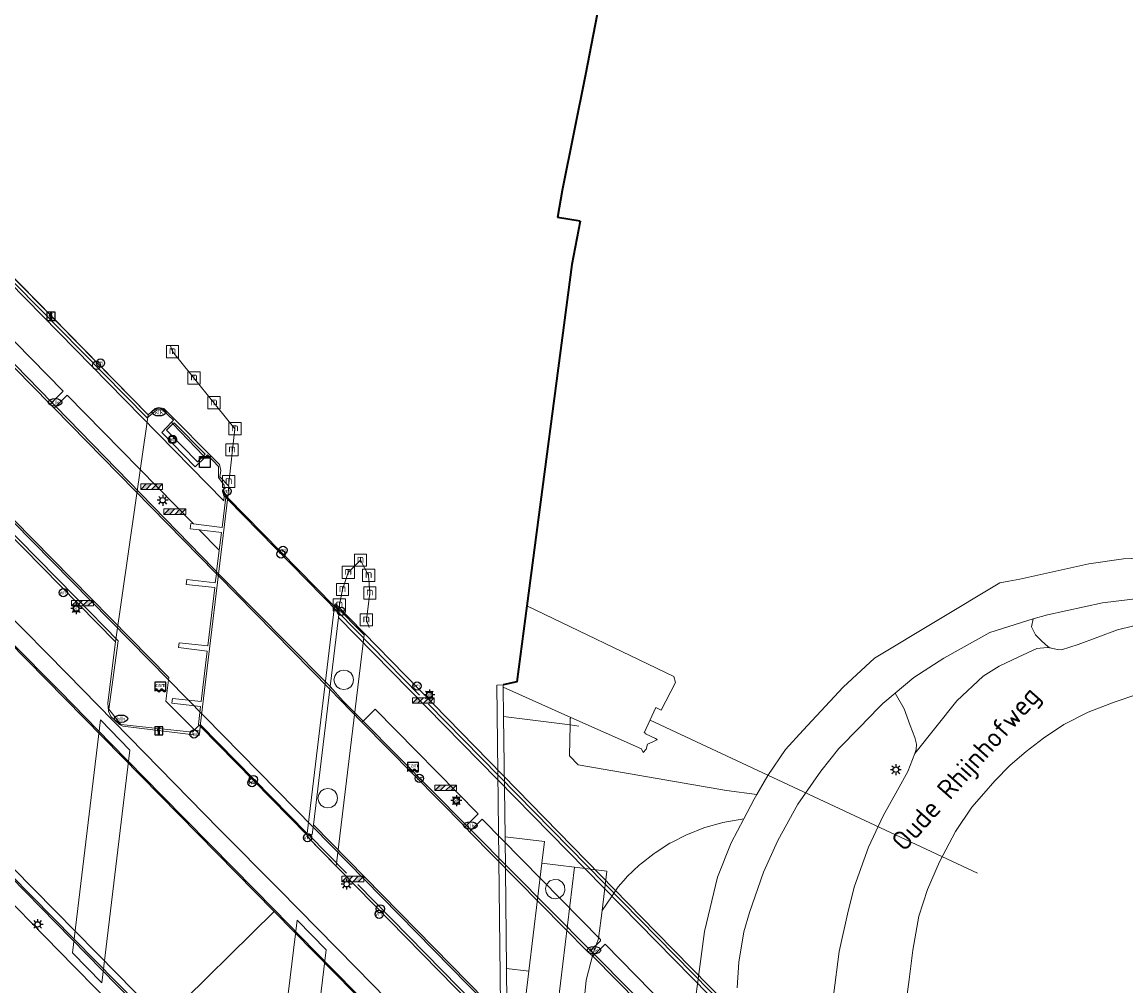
# Model space of a CAD drawing. Header units: metres. Extents: x 89394 to 92106, y 463550 to 466167.
# Tile 25 of 112: x 90550 to 90651, y 464904 to 464993. Entities that reach past the tile are written whole.
import ezdxf
from ezdxf.enums import TextEntityAlignment as Align

# ---------------------------------------------------------------- set-up
doc = ezdxf.new("R2010")
doc.units = ezdxf.units.M
for name, color, linetype, lineweight in [('B-PV-GK-BESCHOEIING-G', 253, 'OB-BESCHOEIING-BLOK', 35), ('B-PV-GK-KEERWAND_DAMWAND-G', 253, 'Continuous', 18), ('B-PV-GR-BOUWLAND_BRAAKLIGGEND-GV', 200, 'Continuous', 13), ('B-PV-IE-MEUBILAIR-S', 7, 'Continuous', 25), ('B-PV-IE-MEUBILAIR_WATERWEGMEUBILAIR-G', 150, 'Continuous', 18), ('B-PV-IE-MEUBILAIR_WATERWEGMEUBILAIR-S', 150, 'Continuous', 25), ('B-PV-IE-MEUBILAIR_WEGMEUBILAIR-G', 7, 'Continuous', 18), ('B-PV-IE-MEUBILAIR_WEGMEUBILAIR-S', 7, 'Continuous', 25), ('B-PV-IE-TERREINAFSCHEIDING_KUNSTMATIG_HEKWERK-G', 20, 'IE-TERREINAFSCHEIDING_KUNSTMATIG-SO', 18), ('B-PV-KW-KUNSTWERK_DEK-GV', 170, 'Continuous', 18), ('B-PV-KW-KUNSTWERK_DUIKER-G', 150, 'Continuous', 18), ('B-PV-KW-KUNSTWERK_PIJLER-GV', 170, 'Continuous', 18), ('B-PV-KW-KUNSTWERK_SLOOF-GV', 170, 'Continuous', 18), ('B-PV-OG-TERREIN_BEGROEID-GV', 7, 'Continuous', 18), ('B-PV-OG-TOPOGRAFIE-T18', 1, 'Continuous', 18), ('B-PV-OG-WATER_KANAAL-GV', 120, 'Continuous', 18), ('B-PV-OG-WATER_SLOOT-GV', 120, 'Continuous', 18), ('B-PV-OG-WEG-GV', 7, 'Continuous', 18), ('B-PV-VH-ONVERHARD-GV', 252, 'Continuous', 18), ('B-PV-VH-VERHARDING_ASFALT-GV', 210, 'Continuous', 18), ('B-PV-VH-VERHARDING_BETON-GV', 252, 'Continuous', 18), ('B-PV-VH-VERHARDING_GESLOTEN-GV', 210, 'Continuous', 18), ('B-PV-VH-VERHARDING_GRASBETONSTEEN-GV', 70, 'Continuous', 18)]:
    doc.layers.add(name, color=color, linetype=linetype, lineweight=lineweight)
doc.styles.add('NLCS-ISO', font='NLCS-ISO.ttf')
doc.styles.add('NLCS-ISO-M500-T18', font='NLCS-ISO.ttf', dxfattribs={"height": 0.9})
doc.linetypes.add('IE-TERREINAFSCHEIDING_KUNSTMATIG-SO', pattern='A,4,[82,NLCS.SHX,S=0.75,R=90,X=0,Y=0],4,-2', length=10)
doc.linetypes.add('OB-BESCHOEIING-BLOK', pattern='A,6,-1,[152,NLCS.SHX,S=2,R=0,X=-1,Y=0]', length=7)

# ---------------------------------------------------------------- blocks, each defined once
blk = doc.blocks.new('SIE-MEUBILAIR_BORD_VERKEER-SO')
blk.add_lwpolyline([(-0.5625, -0.5625), (0.5625, -0.5625), (0.5625, 0.5625), (-0.5625, 0.5625)], close=True)
at = {"style": 'NLCS-ISO'}
blk.add_text('vb', height=0.75, dxfattribs=at).set_placement((0, 0), align=Align.MIDDLE_CENTER)
blk = doc.blocks.new('SIE-MEUBILAIR_BORD_INFORMATIE-SO')
h = blk.add_hatch(color=256)
h.dxf.hatch_style = 1
h.paths.add_polyline_path([(0.13, 0.2), (-0.33, 0.2), (-0.33, 0.08), (-0.13, 0.08), (-0.13, -0.65), (0.13, -0.65)])
h = blk.add_hatch(color=256)
h.dxf.hatch_style = 1
edge = h.paths.add_edge_path()
edge.add_arc((0, 0.5), 0.149, 0, 360)
for points in [[(-0.75, -0.75), (0.75, -0.75), (0.75, 0.75), (-0.75, 0.75)], [(0.13, 0.2), (-0.33, 0.2), (-0.33, 0.08), (-0.13, 0.08), (-0.13, -0.65), (0.13, -0.65)]]:
    blk.add_lwpolyline(points, close=True)
blk.add_circle((0, 0.5), 0.149)
blk = doc.blocks.new('SIE-MEUBILAIR_KAST-SO')
for points in [[(-1, 1), (1, 1), (1, 0.84), (-1, 0.84)], [(-1, 0.76), (1, 0.76), (1, -1), (-1, -1)]]:
    blk.add_lwpolyline(points, close=True)
blk = doc.blocks.new('SIE-MEUBILAIR_PAAL_VRI-SO')
blk.add_circle((0, 0), 0.75)
at = {"style": 'NLCS-ISO'}
blk.add_text('vri', height=0.75, dxfattribs=at).set_placement((-0.08, 0.07), align=Align.MIDDLE_CENTER)
blk = doc.blocks.new('SIE-MEUBILAIR_PAAL-SO')
blk.add_circle((0, 0), 0.75)
blk = doc.blocks.new('SIE-MEUBILAIR_PAAL_LICHTMAST-SO')
for points in [[(-0.62, 0), (-1, 0)], [(-0.71, 0.71), (-0.44, 0.44)], [(0, 1), (0, 0.62)], [(0.44, 0.44), (0.71, 0.71)], [(1, 0), (0.62, 0)], [(-0.71, -0.71), (-0.44, -0.44)], [(0, -0.62), (0, -1)], [(0.44, -0.44), (0.71, -0.71)]]:
    blk.add_lwpolyline(points)
blk.add_circle((0, 0), 0.5)
blk = doc.blocks.new('SIE-MEUBILAIR_PAAL_HECTOMETER-SO')
blk.add_circle((0, 0), 0.75)
at = {"style": 'NLCS-ISO'}
blk.add_text('hm', height=0.75, dxfattribs=at).set_placement((0.16, 0.07), align=Align.MIDDLE_CENTER)
blk = doc.blocks.new('SIE-MEUBILAIR_PUT_KOLK-SO')
blk.add_ellipse((0, 0), major_axis=(1.25, 0), ratio=0.54)
at = {"style": 'NLCS-ISO'}
blk.add_text('klk', height=0.75, dxfattribs=at).set_placement((0.03, 0), align=Align.MIDDLE_CENTER)
blk = doc.blocks.new('SIE-MEUBILAIR_SENSOR_CAMERA-SO')
for p, q in [((1, 0.5), (-1, 0.5)), ((-1, 0.5), (-1, -1.125)), ((1, -1.125), (1, 0.5))]:
    blk.add_line(p, q)
for centre, start, end in [((-0.75, -1.0625), 36.869898, 143.130102), ((-0.75, -1.1875), 36.869898, 143.130102), ((-0.75, -1.3125), 36.869898, 143.130102), ((-0.25, -0.6875), 216.869898, 323.130102), ((-0.25, -0.8125), 216.869898, 323.130102), ((-0.25, -0.9375), 216.869898, 323.130102), ((0.25, -1.0625), 36.869898, 143.130102), ((0.25, -1.1875), 36.869898, 143.130102), ((0.25, -1.3125), 36.869898, 143.130102), ((0.75, -0.6875), 216.869898, 323.130102), ((0.75, -0.8125), 216.869898, 323.130102), ((0.75, -0.9375), 216.869898, 323.130102)]:
    blk.add_arc(centre, 0.3125, start, end)
at = {"style": 'NLCS-ISO'}
blk.add_text('cam', height=0.75, dxfattribs=at).set_placement((0, 0), align=Align.MIDDLE_CENTER)
blk = doc.blocks.new('SIE-WEG_SLAGBOOM-SO')
at = {"linetype": 'ByBlock', "lineweight": 18}
h = blk.add_hatch(color=0, dxfattribs=at)
h.dxf.hatch_style = 1
h.paths.add_polyline_path([(0, 0.5), (-1, 0.5), (-2, -0.5), (-1, -0.5)])
h.paths.add_polyline_path([(2, 0.5), (1, 0.5), (0, -0.5), (1, -0.5)])
at = {"color": 0, "linetype": 'ByBlock', "lineweight": 18}
blk.add_lwpolyline([(-2, 0.5), (2, 0.5), (2, -0.5), (-2, -0.5)], close=True, dxfattribs=at)
for points in [[(-2, -0.5), (-1, 0.5)], [(-1, -0.5), (0, 0.5)], [(0, -0.5), (1, 0.5)], [(1, -0.5), (2, 0.5)]]:
    blk.add_lwpolyline(points, dxfattribs=at)
blk = doc.blocks.new('SIE-WATER_MEERPAAL-SO')
at = {"color": 0, "linetype": 'ByBlock', "lineweight": 18}
blk.add_lwpolyline([(-1.12, -1.12), (1.12, -1.12), (1.12, 1.12), (-1.12, 1.12)], close=True, dxfattribs=at)
at = {"color": 0, "linetype": 'ByBlock', "lineweight": 18, "style": 'NLCS-ISO'}
blk.add_text('m', height=1.5, dxfattribs=at).set_placement((0, 0.28), align=Align.MIDDLE_CENTER)

msp = doc.modelspace()

# ---------------------------------------------------------------- linework, layer by layer
at = {"layer": 'B-PV-GK-BESCHOEIING-G', "flags": 128}
for points in [[(90606.776, 465015.624), (90606.59, 465014.432), (90601.485, 464987.987), (90599.334, 464977.363), (90598.903, 464974.901)], [(90600.973, 464974.539), (90600.222, 464970.574), (90596.107, 464939.275), (90595.191, 464932.306), (90593.91, 464932.041)], [(90600.973, 464974.539), (90598.903, 464974.901)]]:
    msp.add_lwpolyline(points, dxfattribs=at)
at = {"layer": 'B-PV-GK-KEERWAND_DAMWAND-G', "flags": 128}
msp.add_lwpolyline([(90594.243, 464888.251), (90593.695, 464900.025), (90593.34, 464932.012), (90593.91, 464932.041)], dxfattribs=at)
at = {"layer": 'B-PV-GR-BOUWLAND_BRAAKLIGGEND-GV', "flags": 128}
msp.add_lwpolyline([(90593.913, 464931.817), (90593.955, 464929.145), (90600.065, 464928.372), (90600.079, 464928.954), (90600.131, 464929.05)], close=True, dxfattribs=at)
at = {"layer": 'B-PV-IE-MEUBILAIR_WATERWEGMEUBILAIR-G', "flags": 128}
for points in [[(90563.419, 464963.132), (90563.614, 464962.589), (90569.335, 464955.528), (90568.75, 464950.257)], [(90581.636, 464937.293), (90581.382, 464938.007), (90581.703, 464940.465), (90581.593, 464942.079), (90580.84, 464943.469), (90579.72, 464942.358), (90579.192, 464940.786), (90578.913, 464939.376)]]:
    msp.add_lwpolyline(points, dxfattribs=at)
at = {"layer": 'B-PV-IE-MEUBILAIR_WEGMEUBILAIR-G', "flags": 128}
for points in [[(90489.628, 465029.602), (90515.305, 465003.197), (90561.296, 464956.536), (90562.134, 464957.23), (90562.692, 464957.266), (90563.713, 464956.305), (90563.526, 464956.113)], [(90636.378, 464857.969), (90576.505, 464919), (90563.232, 464932.494), (90513.426, 464983.125), (90507.066, 464989.258), (90493.834, 465001.38), (90486.937, 465007.38)], [(90575.957, 464918.432), (90566.176, 464928.381), (90566.065, 464928.343), (90565.635, 464927.91), (90565.445, 464927.718), (90558.885, 464928.412), (90557.764, 464929.824), (90558.625, 464936.087), (90554.751, 464940.043), (90514.627, 464980.844), (90508.357, 464986.961), (90502.496, 464992.48), (90497.029, 464997.435), (90486.827, 465006.47)], [(90481.646, 464982.721), (90483.558, 464980.759), (90494.351, 464969.8), (90504.382, 464959.584), (90513.739, 464950.082), (90522.12, 464941.545), (90531.493, 464932.024), (90537.996, 464925.402), (90544.538, 464918.744), (90552.952, 464910.192), (90561.353, 464901.622)], [(90538.031, 464972.8), (90552.538, 464957.92), (90552.9, 464957.549), (90567.401, 464942.666), (90567.574, 464942.491), (90567.654, 464942.409), (90567.83, 464942.232), (90577.622, 464932.319), (90578.054, 464931.882), (90579.263, 464930.557), (90581.075, 464928.728), (90590.553, 464919.16), (90590.987, 464918.722), (90601.916, 464907.691), (90602.284, 464907.32), (90615.095, 464894.386), (90638.001, 464871.318)], [(90563.526, 464956.113), (90562.618, 464955.184), (90565.692, 464952.021), (90566.576, 464952.883)], [(90563.526, 464956.113), (90563.654, 464955.977), (90566.436, 464953.031), (90566.576, 464952.883)], [(90566.576, 464952.883), (90566.828, 464953.128), (90567.835, 464952.057), (90567.813, 464951.039), (90568.343, 464950.355), (90568.274, 464949.456), (90568.352, 464949.376), (90568.49, 464949.235), (90568.647, 464949.075), (90578.87, 464938.644), (90586.245, 464931.107)], [(90548.625, 464936.151), (90553.308, 464931.421), (90557.97, 464926.654), (90562.644, 464921.895), (90569.187, 464915.234), (90572.941, 464911.445), (90576.648, 464907.64), (90582.259, 464901.945), (90586.935, 464897.189), (90592.559, 464891.51), (90597.207, 464886.741), (90601.907, 464881.987), (90606.556, 464877.241), (90611.258, 464872.475), (90614.986, 464868.662), (90619.726, 464863.83), (90624.393, 464859.099), (90628.131, 464855.265), (90630.948, 464852.429), (90634.681, 464848.635), (90635.196, 464848.137), (90636.704, 464846.677)], [(90638.769, 464877.639), (90633.243, 464883.265), (90632.613, 464883.907), (90629.898, 464886.669), (90629.254, 464887.325), (90616.97, 464899.829), (90616.142, 464900.672), (90587.077, 464930.27)], [(90576.005, 464918.399), (90576.098, 464918.304), (90579.571, 464914.774)], [(90636.261, 464857.004), (90580.598, 464913.731)]]:
    msp.add_lwpolyline(points, dxfattribs=at)
at = {"layer": 'B-PV-IE-TERREINAFSCHEIDING_KUNSTMATIG_HEKWERK-G', "flags": 128}
msp.add_lwpolyline([(90593.955, 464929.145), (90600.065, 464928.372), (90600.866, 464928.271)], dxfattribs=at)
at = {"layer": 'B-PV-KW-KUNSTWERK_DEK-GV', "flags": 128}
for points in [[(90514.535, 464980.61), (90558.395, 464935.977), (90557.688, 464930.387), (90557.727, 464929.636), (90557.96, 464929.141), (90558.76, 464928.405), (90559.063, 464928.271), (90566.059, 464927.403), (90566.104, 464927.784), (90566.16, 464928.247), (90575.951, 464918.265), (90575.947, 464918.151), (90636.218, 464856.655)], [(90638.804, 464877.924), (90607.956, 464909.362), (90578.551, 464939.485), (90578.409, 464939.3), (90568.664, 464949.22), (90568.675, 464949.293), (90568.788, 464950.267), (90567.96, 464951.107), (90568.045, 464951.702), (90567.912, 464952.258), (90562.821, 464957.362), (90562.327, 464957.457), (90562.029, 464957.39), (90561.387, 464956.81), (90546.716, 464971.745)], [(90586.038, 464900.385), (90580.437, 464906.097), (90573.386, 464913.274), (90567.896, 464918.824), (90562.427, 464924.421), (90553.963, 464933.039), (90548.11, 464938.977)], [(90545.462, 464915.531), (90554.555, 464906.267), (90558.778, 464901.98)]]:
    msp.add_lwpolyline(points, dxfattribs=at)
at = {"layer": 'B-PV-KW-KUNSTWERK_DUIKER-G', "flags": 128}
msp.add_lwpolyline([(90637.417, 464914.769), (90607.396, 464928.805)], dxfattribs=at)
at = {"layer": 'B-PV-KW-KUNSTWERK_PIJLER-GV', "flags": 128}
for points in [[(90578.968, 464933.336), (90578.676, 464933.141), (90578.481, 464932.849), (90578.413, 464932.505), (90578.482, 464932.161), (90578.676, 464931.869), (90578.968, 464931.675), (90579.312, 464931.606), (90579.656, 464931.674), (90579.948, 464931.869), (90580.143, 464932.161), (90580.212, 464932.505), (90580.144, 464932.849), (90579.949, 464933.142), (90579.656, 464933.337), (90579.312, 464933.405)], [(90577.499, 464922.488), (90577.207, 464922.293), (90577.012, 464922.001), (90576.944, 464921.657), (90577.013, 464921.313), (90577.207, 464921.021), (90577.499, 464920.827), (90577.843, 464920.758), (90578.187, 464920.826), (90578.479, 464921.021), (90578.674, 464921.313), (90578.743, 464921.657), (90578.675, 464922.001), (90578.48, 464922.294), (90578.187, 464922.489), (90577.843, 464922.557)], [(90599.553, 464913.605), (90599.34, 464913.953), (90598.996, 464914.171), (90598.59, 464914.215), (90598.207, 464914.076), (90597.925, 464913.782), (90597.898, 464913.732), (90597.801, 464913.373), (90597.857, 464913.005), (90598.058, 464912.691), (90598.368, 464912.486), (90598.734, 464912.423), (90599.094, 464912.513), (90599.147, 464912.541), (90599.445, 464912.819), (90599.59, 464913.2)]]:
    msp.add_lwpolyline(points, close=True, dxfattribs=at)
at = {"layer": 'B-PV-KW-KUNSTWERK_SLOOF-GV', "flags": 128}
for points in [[(90568.675, 464949.293), (90568.788, 464950.267), (90567.96, 464951.107), (90568.045, 464951.702), (90567.912, 464952.258), (90562.821, 464957.362), (90562.327, 464957.457), (90562.029, 464957.39), (90561.387, 464956.81), (90558.395, 464935.977), (90557.688, 464930.387), (90557.727, 464929.636), (90557.96, 464929.141), (90558.76, 464928.405), (90559.063, 464928.271), (90566.059, 464927.403), (90566.104, 464927.784), (90566.16, 464928.247)], [(90578.616, 464915.418), (90581.189, 464936.621), (90578.475, 464939.386), (90578.458, 464939.25), (90575.957, 464918.432), (90575.951, 464918.265), (90575.947, 464918.151)], [(90578.676, 464933.141), (90578.968, 464933.336), (90579.312, 464933.405), (90579.656, 464933.337), (90579.949, 464933.142), (90580.144, 464932.849), (90580.212, 464932.505), (90580.143, 464932.161), (90579.948, 464931.869), (90579.656, 464931.674), (90579.312, 464931.606), (90578.968, 464931.675), (90578.676, 464931.869), (90578.482, 464932.161), (90578.413, 464932.505), (90578.481, 464932.849)], [(90557.002, 464928.832), (90554.441, 464907.465), (90557.142, 464904.735), (90559.711, 464926.061)], [(90577.207, 464922.293), (90577.499, 464922.488), (90577.843, 464922.557), (90578.187, 464922.489), (90578.48, 464922.294), (90578.675, 464922.001), (90578.743, 464921.657), (90578.674, 464921.313), (90578.479, 464921.021), (90578.187, 464920.826), (90577.843, 464920.758), (90577.499, 464920.827), (90577.207, 464921.021), (90577.013, 464921.313), (90576.944, 464921.657), (90577.012, 464922.001)], [(90575.122, 464886.456), (90576.14, 464894.859), (90577.704, 464907.764), (90575.024, 464910.474), (90572.426, 464889.217)]]:
    msp.add_lwpolyline(points, close=True, dxfattribs=at)
at = {"layer": 'B-PV-OG-TERREIN_BEGROEID-GV', "flags": 128}
msp.add_lwpolyline([(90606.59, 465014.432), (90601.485, 464987.987), (90599.334, 464977.363), (90598.903, 464974.901), (90600.973, 464974.539), (90600.222, 464970.574), (90596.107, 464939.275), (90609.564, 464932.802), (90609.73, 464932.258), (90608.424, 464929.72), (90607.927, 464929.955), (90606.861, 464927.647), (90607.011, 464927.613), (90606.982, 464927.555), (90607.893, 464927.123), (90608.039, 464927.046), (90608.005, 464927.003), (90607.632, 464926.823), (90607.17, 464926.608), (90607.037, 464926.149), (90606.757, 464925.854), (90606.615, 464926.166), (90600.131, 464929.05), (90600.079, 464928.954), (90600.065, 464928.372), (90599.995, 464925.545), (90600.791, 464924.719), (90614.391, 464922.366), (90617.17, 464921.988), (90618.177, 464923.72), (90619.8, 464926.114), (90621.413, 464927.887), (90625.082, 464931.841), (90627.971, 464934.486), (90639.457, 464941.387), (90640.296, 464941.535), (90641.304, 464941.719), (90647.618, 464943.148), (90650.791, 464943.609), (90656.557, 464943.855)], dxfattribs=at)
at = {"layer": 'B-PV-OG-WATER_KANAAL-GV', "flags": 128}
msp.add_lwpolyline([(90539.444, 464862.922), (90595.702, 464855.396), (90595.05, 464870.082), (90594.923, 464869.012), (90591.946, 464869.336), (90594.243, 464888.251), (90593.695, 464900.025), (90593.34, 464932.012), (90593.91, 464932.041), (90595.191, 464932.306), (90596.107, 464939.275), (90600.222, 464970.574), (90600.973, 464974.539), (90598.903, 464974.901), (90599.334, 464977.363), (90601.485, 464987.987), (90606.59, 465014.432), (90606.776, 465015.624), (90548.392, 465028.177)], dxfattribs=at)
for points in [[(90568.788, 464950.267), (90568.675, 464949.293), (90566.16, 464928.247), (90566.104, 464927.784), (90566.059, 464927.403), (90559.063, 464928.271), (90558.76, 464928.405), (90557.96, 464929.141), (90557.727, 464929.636), (90557.688, 464930.387), (90558.395, 464935.977), (90561.387, 464956.81), (90562.029, 464957.39), (90562.327, 464957.457), (90562.821, 464957.362), (90567.912, 464952.258), (90568.045, 464951.702), (90567.96, 464951.107)], [(90581.189, 464936.621), (90578.616, 464915.418), (90575.947, 464918.151), (90575.951, 464918.265), (90575.957, 464918.432), (90578.458, 464939.25), (90578.475, 464939.386)], [(90557.002, 464928.832), (90559.711, 464926.061), (90557.142, 464904.735), (90554.441, 464907.465)], [(90575.122, 464886.456), (90572.426, 464889.217), (90575.024, 464910.474), (90577.704, 464907.764), (90576.14, 464894.859)]]:
    msp.add_lwpolyline(points, close=True, dxfattribs=at)
at = {"layer": 'B-PV-OG-WATER_SLOOT-GV', "flags": 128}
msp.add_lwpolyline([(90596.107, 464939.275), (90595.191, 464932.306), (90593.91, 464932.041), (90593.913, 464931.817), (90600.131, 464929.05), (90606.615, 464926.166), (90606.757, 464925.854), (90607.037, 464926.149), (90607.17, 464926.608), (90607.632, 464926.823), (90608.005, 464927.003), (90608.039, 464927.046), (90607.893, 464927.123), (90606.982, 464927.555), (90607.011, 464927.613), (90606.861, 464927.647), (90607.927, 464929.955), (90608.424, 464929.72), (90609.73, 464932.258), (90609.564, 464932.802)], close=True, dxfattribs=at)
at = {"layer": 'B-PV-OG-WEG-GV', "flags": 128}
for points in [[(90658.583, 464938.298), (90659.047, 464938.525), (90659.602, 464938.837), (90659.927, 464939.602), (90660.017, 464940.779), (90656.265, 464940.365), (90653.64, 464940.15), (90648.878, 464939.552), (90643.813, 464938.468), (90642.525, 464938.104), (90642.358, 464937.349), (90642.729, 464936.639), (90643.269, 464936.091), (90643.889, 464935.519), (90644.047, 464935.432), (90644.759, 464935.288), (90645.113, 464935.25), (90646.641, 464935.728), (90650.252, 464937.1), (90653.121, 464937.799), (90656.232, 464938.08)], [(90615.996, 464919.775), (90616.924, 464921.565), (90617.17, 464921.988), (90614.391, 464922.366), (90600.791, 464924.719), (90599.995, 464925.545), (90600.065, 464928.372), (90593.955, 464929.145), (90594.096, 464918.116), (90597.713, 464917.676), (90597.472, 464915.691), (90600.45, 464915.329), (90603.428, 464914.967), (90602.99, 464911.364), (90603.85, 464912.604), (90604.463, 464913.524), (90605.196, 464914.367), (90605.263, 464914.437), (90606.432, 464915.545), (90606.505, 464915.607), (90607.773, 464916.598), (90607.852, 464916.654), (90609.212, 464917.518), (90609.295, 464917.565), (90610.731, 464918.295), (90610.818, 464918.335), (90612.317, 464918.924), (90612.409, 464918.955), (90613.958, 464919.396), (90614.051, 464919.418)], [(90600.728, 464893.061), (90597.805, 464893.416), (90598.529, 464899.372), (90595.536, 464899.73), (90596.272, 464905.795), (90594.227, 464906.043), (90594.295, 464899.758), (90594.82, 464888.172), (90597.156, 464887.85), (90595.477, 464873.683), (90597.157, 464836.601), (90600.513, 464840.924), (90603.919, 464843.944), (90606.026, 464844.229), (90604.957, 464850.215), (90603.34, 464860.218), (90602.331, 464868.238), (90601.584, 464876.237), (90601.089, 464884.309), (90600.754, 464891.676)]]:
    msp.add_lwpolyline(points, close=True, dxfattribs=at)
for points in [[(90624.21, 464903.578), (90624.729, 464907.594), (90625.561, 464911.312), (90626.142, 464913.601), (90627.423, 464917.173), (90628.769, 464920.051), (90630.075, 464922.387), (90631.02, 464924.113), (90631.676, 464925.761), (90631.799, 464926.13), (90631.82, 464926.62), (90631.675, 464927.205), (90631.236, 464928.332), (90630.696, 464929.846), (90629.859, 464931.271), (90628.746, 464930.327), (90628.329, 464929.945), (90626.577, 464928.127), (90624.686, 464926.195), (90623.043, 464924.139), (90620.953, 464921.12), (90619.113, 464917.776), (90617.782, 464914.883), (90616.498, 464911.182), (90615.98, 464909.395), (90615.526, 464906.622), (90615.379, 464904.282)], [(90652.119, 464931.202), (90649.945, 464930.464), (90647.565, 464929.539), (90645.326, 464928.396), (90643.464, 464927.141), (90641.873, 464925.949), (90640.405, 464924.671), (90638.99, 464923.235), (90637.976, 464922.083), (90636.883, 464920.816), (90635.387, 464918.593), (90633.929, 464915.829), (90632.82, 464913.277), (90632.025, 464910.832), (90631.472, 464907.732), (90631.13, 464905.023), (90630.827, 464902.759)]]:
    msp.add_lwpolyline(points, dxfattribs=at)
at = {"layer": 'B-PV-VH-ONVERHARD-GV', "flags": 128}
msp.add_lwpolyline([(90611.529, 464903.018), (90612.394, 464909.431), (90613.561, 464914.402), (90614.841, 464917.549), (90615.996, 464919.775), (90614.051, 464919.418), (90613.958, 464919.396), (90612.409, 464918.955), (90612.317, 464918.924), (90610.818, 464918.335), (90610.731, 464918.295), (90609.295, 464917.565), (90609.212, 464917.518), (90607.852, 464916.654), (90607.773, 464916.598), (90606.505, 464915.607), (90606.432, 464915.545), (90605.263, 464914.437), (90605.196, 464914.367), (90604.463, 464913.524), (90603.85, 464912.604), (90602.99, 464911.364), (90602.676, 464908.781), (90602.435, 464908.194), (90602.163, 464907.442), (90601.543, 464904.987), (90601.3, 464902.468)], dxfattribs=at)
msp.add_lwpolyline([(90601.543, 464904.987), (90602.163, 464907.442), (90602.435, 464908.194), (90602.676, 464908.781), (90602.99, 464911.364), (90603.428, 464914.967), (90600.45, 464915.329), (90598.529, 464899.372), (90597.805, 464893.416), (90600.728, 464893.061), (90601.697, 464892.943), (90601.3, 464902.468)], close=True, dxfattribs=at)
at = {"layer": 'B-PV-VH-VERHARDING_ASFALT-GV', "flags": 128}
for points in [[(90539.033, 464973.788), (90553.593, 464958.956), (90552.538, 464957.92), (90552.387, 464957.772), (90552.768, 464957.417), (90552.9, 464957.549), (90553.954, 464958.608), (90565.523, 464946.801), (90568.159, 464946.474), (90568.49, 464949.235), (90568.507, 464949.38), (90568.664, 464949.22), (90568.675, 464949.293), (90568.375, 464949.641), (90568.352, 464949.376), (90568.31, 464948.908), (90489.58, 465029.205)], [(90513.494, 464983.308), (90563.26, 464932.726), (90563.232, 464932.494), (90563.001, 464930.557), (90565.635, 464927.91), (90566.104, 464927.784), (90566.16, 464928.247), (90566.065, 464928.343), (90566.002, 464928.407), (90566.165, 464930.063), (90563.55, 464930.367), (90563.607, 464930.802), (90566.246, 464930.523), (90566.797, 464935.131), (90564.159, 464935.454), (90564.211, 464935.903), (90566.852, 464935.607), (90567.498, 464940.969), (90564.855, 464941.256), (90564.927, 464941.715), (90567.533, 464941.406), (90567.633, 464942.235), (90567.554, 464942.316), (90552.768, 464957.417), (90552.387, 464957.772), (90537.829, 464972.601)], [(90656.557, 464943.855), (90650.791, 464943.609), (90647.618, 464943.148), (90641.304, 464941.719), (90640.296, 464941.535), (90639.457, 464941.387), (90627.971, 464934.486), (90625.082, 464931.841), (90621.413, 464927.887), (90619.8, 464926.114), (90618.177, 464923.72), (90617.17, 464921.988), (90616.924, 464921.565), (90615.996, 464919.775), (90614.841, 464917.549), (90613.561, 464914.402), (90612.394, 464909.431), (90611.529, 464903.018)], [(90615.379, 464904.282), (90615.526, 464906.622), (90615.98, 464909.395), (90616.498, 464911.182), (90617.782, 464914.883), (90619.113, 464917.776), (90620.953, 464921.12), (90623.043, 464924.139), (90624.686, 464926.195), (90626.577, 464928.127), (90628.329, 464929.945), (90628.746, 464930.327), (90629.859, 464931.271), (90631.573, 464932.726), (90634.332, 464934.477), (90638.552, 464936.854), (90642.525, 464938.104), (90643.813, 464938.468), (90648.878, 464939.552), (90653.64, 464940.15)], [(90638.716, 464877.197), (90578.816, 464938.227), (90578.054, 464931.882), (90578.025, 464931.637), (90580.974, 464928.629), (90581.075, 464928.728), (90582.183, 464929.818), (90591.624, 464920.22), (90590.553, 464919.16), (90590.427, 464919.035), (90590.834, 464918.571), (90590.987, 464918.722), (90592.01, 464919.733), (90602.843, 464908.692), (90602.835, 464908.581), (90601.916, 464907.691), (90601.697, 464907.574), (90602.133, 464907.173), (90602.284, 464907.32), (90603.262, 464908.275), (90615.968, 464895.327)], [(90653.121, 464937.799), (90650.252, 464937.1), (90646.641, 464935.728), (90645.113, 464935.25), (90644.759, 464935.288), (90644.047, 464935.432), (90643.788, 464935.463), (90642.863, 464935.389), (90641.143, 464934.592), (90639.383, 464933.753), (90637.936, 464932.833), (90635.516, 464930.589), (90631.676, 464925.761), (90631.02, 464924.113), (90630.075, 464922.387), (90628.769, 464920.051), (90627.423, 464917.173), (90626.142, 464913.601), (90625.561, 464911.312), (90624.729, 464907.594), (90624.21, 464903.578)], [(90630.827, 464902.759), (90631.13, 464905.023), (90631.472, 464907.732), (90632.025, 464910.832), (90632.82, 464913.277), (90633.929, 464915.829), (90635.387, 464918.593), (90636.883, 464920.816), (90637.976, 464922.083), (90638.99, 464923.235), (90640.405, 464924.671), (90641.873, 464925.949), (90643.464, 464927.141), (90645.326, 464928.396), (90647.565, 464929.539), (90649.945, 464930.464), (90652.119, 464931.202)]]:
    msp.add_lwpolyline(points, dxfattribs=at)
for points in [[(90503.207, 464982.19), (90492.986, 464972.234), (90494.741, 464970.457), (90503.741, 464961.246), (90509.785, 464955.117), (90514.913, 464949.888), (90519.647, 464945.065), (90529.778, 464934.78), (90538.771, 464925.609), (90548.989, 464915.229), (90558.559, 464905.51), (90562.742, 464901.241), (90572.936, 464911.279)], [(90539.033, 464973.788), (90538.031, 464972.8), (90537.829, 464972.601), (90552.387, 464957.772), (90552.538, 464957.92), (90553.593, 464958.956)], [(90492.986, 464972.234), (90492.513, 464971.774), (90562.348, 464900.853), (90562.742, 464901.241), (90558.559, 464905.51), (90548.989, 464915.229), (90538.771, 464925.609), (90529.778, 464934.78), (90519.647, 464945.065), (90514.913, 464949.888), (90509.785, 464955.117), (90503.741, 464961.246), (90494.741, 464970.457)], [(90553.954, 464958.608), (90552.9, 464957.549), (90552.768, 464957.417), (90567.554, 464942.316), (90567.633, 464942.235), (90567.654, 464942.409), (90567.893, 464944.378), (90566.04, 464946.265), (90565.225, 464946.357), (90565.296, 464946.83), (90565.523, 464946.801)], [(90578.458, 464939.25), (90578.409, 464939.3), (90568.664, 464949.22), (90568.507, 464949.38), (90568.49, 464949.235), (90568.159, 464946.474), (90565.523, 464946.801), (90565.296, 464946.83), (90565.225, 464946.357), (90566.04, 464946.265), (90568.092, 464946.023), (90567.893, 464944.378), (90567.654, 464942.409), (90567.633, 464942.235), (90567.809, 464942.056), (90578.025, 464931.637), (90578.054, 464931.882), (90578.816, 464938.227), (90578.892, 464938.809)], [(90568.092, 464946.023), (90566.04, 464946.265), (90567.893, 464944.378)], [(90578.025, 464931.637), (90567.809, 464942.056), (90567.633, 464942.235), (90567.533, 464941.406), (90564.927, 464941.715), (90564.855, 464941.256), (90567.498, 464940.969), (90566.852, 464935.607), (90564.211, 464935.903), (90564.159, 464935.454), (90566.797, 464935.131), (90566.246, 464930.523), (90563.607, 464930.802), (90563.55, 464930.367), (90566.165, 464930.063), (90566.002, 464928.407), (90566.065, 464928.343), (90566.16, 464928.247), (90575.951, 464918.265), (90575.947, 464918.151), (90576.098, 464918.304), (90576.163, 464918.369), (90576.42, 464918.32), (90576.505, 464919), (90576.532, 464919.221)], [(90644.047, 464935.432), (90643.889, 464935.519), (90643.269, 464936.091), (90642.729, 464936.639), (90642.358, 464937.349), (90642.525, 464938.104), (90638.552, 464936.854), (90634.332, 464934.477), (90631.573, 464932.726), (90629.859, 464931.271), (90630.696, 464929.846), (90631.236, 464928.332), (90631.675, 464927.205), (90631.82, 464926.62), (90631.799, 464926.13), (90631.676, 464925.761), (90635.516, 464930.589), (90637.936, 464932.833), (90639.383, 464933.753), (90641.143, 464934.592), (90642.863, 464935.389), (90643.788, 464935.463)], [(90602.133, 464907.173), (90601.697, 464907.574), (90590.834, 464918.571), (90590.427, 464919.035), (90580.974, 464928.629), (90578.025, 464931.637), (90576.532, 464919.221), (90636.405, 464858.193), (90637.971, 464871.075), (90632.489, 464876.547), (90631.785, 464877.25), (90629.043, 464879.986), (90626.524, 464882.501), (90626.105, 464882.894), (90619.73, 464889.343), (90617.024, 464892.08), (90615.302, 464893.822), (90614.864, 464894.263)], [(90582.183, 464929.818), (90581.075, 464928.728), (90580.974, 464928.629), (90590.427, 464919.035), (90590.553, 464919.16), (90591.624, 464920.22)], [(90592.01, 464919.733), (90590.987, 464918.722), (90590.834, 464918.571), (90601.697, 464907.574), (90601.916, 464907.691), (90602.835, 464908.581), (90602.843, 464908.692)], [(90572.936, 464911.279), (90562.742, 464901.241), (90567.635, 464896.246), (90573.693, 464890.091), (90582.358, 464881.281), (90592.266, 464871.25), (90602.067, 464861.247), (90612.381, 464850.735), (90619.897, 464843.073), (90627.767, 464835.118), (90633.024, 464829.995), (90635.166, 464847.994)], [(90603.262, 464908.275), (90602.284, 464907.32), (90602.133, 464907.173), (90614.864, 464894.263), (90615.095, 464894.386), (90615.967, 464895.239), (90615.968, 464895.327)]]:
    msp.add_lwpolyline(points, close=True, dxfattribs=at)
at = {"layer": 'B-PV-VH-VERHARDING_BETON-GV', "flags": 128}
for points in [[(90563.757, 464956.078), (90563.654, 464955.977), (90563.044, 464955.376), (90565.889, 464952.492), (90566.436, 464953.031), (90566.601, 464953.194)], [(90594.227, 464906.043), (90594.096, 464918.116), (90593.955, 464929.145), (90593.913, 464931.817), (90593.91, 464932.041), (90593.34, 464932.012), (90593.695, 464900.025), (90594.243, 464888.251), (90594.82, 464888.172), (90594.295, 464899.758)], [(90600.45, 464915.329), (90597.472, 464915.691), (90596.272, 464905.795), (90595.536, 464899.73), (90598.529, 464899.372)], [(90597.857, 464913.005), (90597.801, 464913.373), (90597.898, 464913.732), (90597.925, 464913.782), (90598.207, 464914.076), (90598.59, 464914.215), (90598.996, 464914.171), (90599.34, 464913.953), (90599.553, 464913.605), (90599.59, 464913.2), (90599.445, 464912.819), (90599.147, 464912.541), (90599.094, 464912.513), (90598.734, 464912.423), (90598.368, 464912.486), (90598.058, 464912.691)]]:
    msp.add_lwpolyline(points, close=True, dxfattribs=at)
at = {"layer": 'B-PV-VH-VERHARDING_GESLOTEN-GV', "flags": 128}
for points in [[(90568.675, 464949.293), (90568.788, 464950.267), (90567.96, 464951.107), (90568.045, 464951.702), (90567.912, 464952.258), (90562.821, 464957.362), (90562.327, 464957.457), (90562.029, 464957.39), (90561.387, 464956.81), (90489.66, 465029.864), (90489.628, 465029.602), (90489.58, 465029.205), (90568.31, 464948.908), (90568.352, 464949.376), (90568.375, 464949.641)], [(90493.859, 465001.583), (90486.964, 465007.599), (90486.937, 465007.38), (90486.827, 465006.47), (90486.792, 465006.178), (90493.679, 465000.135), (90500, 464994.453), (90506.723, 464988.177), (90514.535, 464980.61), (90558.395, 464935.977), (90557.688, 464930.387), (90557.727, 464929.636), (90557.96, 464929.141), (90558.76, 464928.405), (90559.063, 464928.271), (90566.059, 464927.403), (90566.104, 464927.784), (90565.635, 464927.91), (90563.001, 464930.557), (90563.232, 464932.494), (90563.26, 464932.726), (90513.494, 464983.308), (90507.12, 464989.429)], [(90566.601, 464953.194), (90566.436, 464953.031), (90565.889, 464952.492), (90563.044, 464955.376), (90563.654, 464955.977), (90563.757, 464956.078)], [(90578.409, 464939.3), (90578.458, 464939.25), (90578.892, 464938.809), (90578.816, 464938.227), (90638.716, 464877.197), (90638.769, 464877.639), (90638.804, 464877.924), (90607.956, 464909.362), (90578.551, 464939.485)], [(90576.532, 464919.221), (90576.505, 464919), (90576.42, 464918.32), (90576.163, 464918.369), (90576.098, 464918.304), (90575.947, 464918.151), (90636.218, 464856.655), (90636.261, 464857.004), (90636.378, 464857.969), (90636.405, 464858.193)]]:
    msp.add_lwpolyline(points, close=True, dxfattribs=at)
for points in [[(90503.207, 464982.19), (90572.936, 464911.279), (90635.166, 464847.994), (90636.768, 464846.431), (90637.39, 464847.061), (90637.331, 464847.116), (90637.859, 464847.68), (90633.044, 464852.558), (90627.733, 464857.966), (90621.31, 464864.5), (90612.826, 464873.111), (90604.097, 464881.985), (90598.523, 464887.698), (90592.872, 464893.452), (90586.038, 464900.385), (90580.437, 464906.097), (90573.386, 464913.274), (90567.896, 464918.824), (90562.427, 464924.421), (90553.963, 464933.039), (90548.11, 464938.977)], [(90545.462, 464915.531), (90554.555, 464906.267), (90558.778, 464901.98), (90564.248, 464896.386), (90566.908, 464893.686), (90572.541, 464887.938), (90578.182, 464882.214), (90582.369, 464877.945), (90586.413, 464873.854), (90590.604, 464869.588), (90597.671, 464862.409), (90602.903, 464857.086), (90607.772, 464852.131), (90613.435, 464846.364), (90619.043, 464840.671), (90624.074, 464835.568), (90629.351, 464830.104), (90634.208, 464825.261), (90634.741, 464825.797), (90634.785, 464825.755), (90635.584, 464826.566), (90632.927, 464829.178), (90562.348, 464900.853), (90492.513, 464971.774)]]:
    msp.add_lwpolyline(points, dxfattribs=at)
at = {"layer": 'B-PV-VH-VERHARDING_GRASBETONSTEEN-GV', "flags": 128}
msp.add_lwpolyline([(90597.472, 464915.691), (90597.713, 464917.676), (90594.096, 464918.116), (90594.227, 464906.043), (90596.272, 464905.795)], close=True, dxfattribs=at)

# ---------------------------------------------------------------- block references
at = {"layer": 'B-PV-IE-MEUBILAIR-S', "xscale": 0.5, "yscale": 0.5, "zscale": 0.5}
for name, p in [('SIE-MEUBILAIR_BORD_INFORMATIE-SO', (90552.469, 464965.826)), ('SIE-MEUBILAIR_PAAL-SO', (90556.637, 464961.336)), ('SIE-MEUBILAIR_PAAL_VRI-SO', (90557.004, 464961.548)), ('SIE-MEUBILAIR_PUT_KOLK-SO', (90552.85, 464957.943)), ('SIE-MEUBILAIR_PUT_KOLK-SO', (90562.359, 464957.027)), ('SIE-MEUBILAIR_PAAL_VRI-SO', (90563.609, 464954.541)), ('SIE-MEUBILAIR_BORD_VERKEER-SO', (90563.609, 464954.541)), ('SIE-MEUBILAIR_KAST-SO', (90566.576, 464952.483)), ('SIE-MEUBILAIR_PAAL_VRI-SO', (90568.603, 464949.791)), ('SIE-MEUBILAIR_PAAL_LICHTMAST-SO', (90562.709, 464948.967)), ('SIE-MEUBILAIR_PAAL-SO', (90573.563, 464944.04)), ('SIE-MEUBILAIR_PAAL_VRI-SO', (90573.74, 464944.382)), ('SIE-MEUBILAIR_PAAL_VRI-SO', (90553.599, 464940.489)), ('SIE-MEUBILAIR_PAAL_LICHTMAST-SO', (90554.784, 464939.038)), ('SIE-MEUBILAIR_BORD_VERKEER-SO', (90554.784, 464939.038)), ('SIE-MEUBILAIR_PAAL_VRI-SO', (90579.071, 464938.778)), ('SIE-MEUBILAIR_SENSOR_CAMERA-SO', (90562.498, 464932.034)), ('SIE-MEUBILAIR_PAAL_VRI-SO', (90586.019, 464931.938)), ('SIE-MEUBILAIR_PAAL_LICHTMAST-SO', (90587.162, 464931.122)), ('SIE-MEUBILAIR_BORD_VERKEER-SO', (90587.162, 464931.122)), ('SIE-MEUBILAIR_PUT_KOLK-SO', (90558.892, 464928.942)), ('SIE-MEUBILAIR_BORD_INFORMATIE-SO', (90562.354, 464927.823)), ('SIE-MEUBILAIR_PAAL_VRI-SO', (90565.579, 464927.53)), ('SIE-MEUBILAIR_SENSOR_CAMERA-SO', (90585.655, 464924.678)), ('SIE-MEUBILAIR_PAAL_LICHTMAST-SO', (90629.922, 464924.264)), ('SIE-MEUBILAIR_PAAL-SO', (90571.028, 464923.362)), ('SIE-MEUBILAIR_PAAL_HECTOMETER-SO', (90586.234, 464923.47)), ('SIE-MEUBILAIR_PAAL_VRI-SO', (90570.898, 464923.073)), ('SIE-MEUBILAIR_PAAL_LICHTMAST-SO', (90589.632, 464921.432)), ('SIE-MEUBILAIR_BORD_VERKEER-SO', (90589.632, 464921.432)), ('SIE-MEUBILAIR_PUT_KOLK-SO', (90590.923, 464919.148)), ('SIE-MEUBILAIR_PAAL_VRI-SO', (90575.992, 464918.041)), ('SIE-MEUBILAIR_PAAL_LICHTMAST-SO', (90579.575, 464913.77)), ('SIE-MEUBILAIR_PAAL-SO', (90582.655, 464911.515)), ('SIE-MEUBILAIR_PAAL_LICHTMAST-SO', (90551.242, 464910.079)), ('SIE-MEUBILAIR_PAAL_VRI-SO', (90582.551, 464911.014)), ('SIE-MEUBILAIR_PUT_KOLK-SO', (90602.25, 464907.725))]:
    msp.add_blockref(name, p, dxfattribs=at)
at = {"layer": 'B-PV-IE-MEUBILAIR_WATERWEGMEUBILAIR-S', "xscale": 0.5, "yscale": 0.5, "zscale": 0.5}
for p in [(90563.614, 464962.589), (90565.581, 464960.179), (90567.408, 464957.903), (90569.335, 464955.528), (90569.07, 464953.587), (90568.767, 464950.68), (90580.84, 464943.469), (90579.72, 464942.358), (90581.593, 464942.079), (90579.192, 464940.786), (90581.703, 464940.465), (90578.913, 464939.376), (90581.382, 464938.007)]:
    msp.add_blockref('SIE-WATER_MEERPAAL-SO', p, dxfattribs=at)
at = {"layer": 'B-PV-IE-MEUBILAIR_WEGMEUBILAIR-S', "xscale": 0.5, "yscale": 0.5, "zscale": 0.5}
for p in [(90561.696, 464950.208), (90563.824, 464947.915), (90555.356, 464939.541), (90586.608, 464930.615), (90588.648, 464922.596), (90580.145, 464914.244)]:
    msp.add_blockref('SIE-WEG_SLAGBOOM-SO', p, dxfattribs=at)

# ---------------------------------------------------------------- texts
at = {"layer": 'B-PV-OG-TOPOGRAFIE-T18', "style": 'NLCS-ISO-M500-T18'}
msp.add_text('Oude Rhijnhofweg', height=1.8, rotation=48.6, dxfattribs=at).set_placement((90636.514, 464924.206), align=Align.MIDDLE)

doc.saveas('drawing.dxf')
